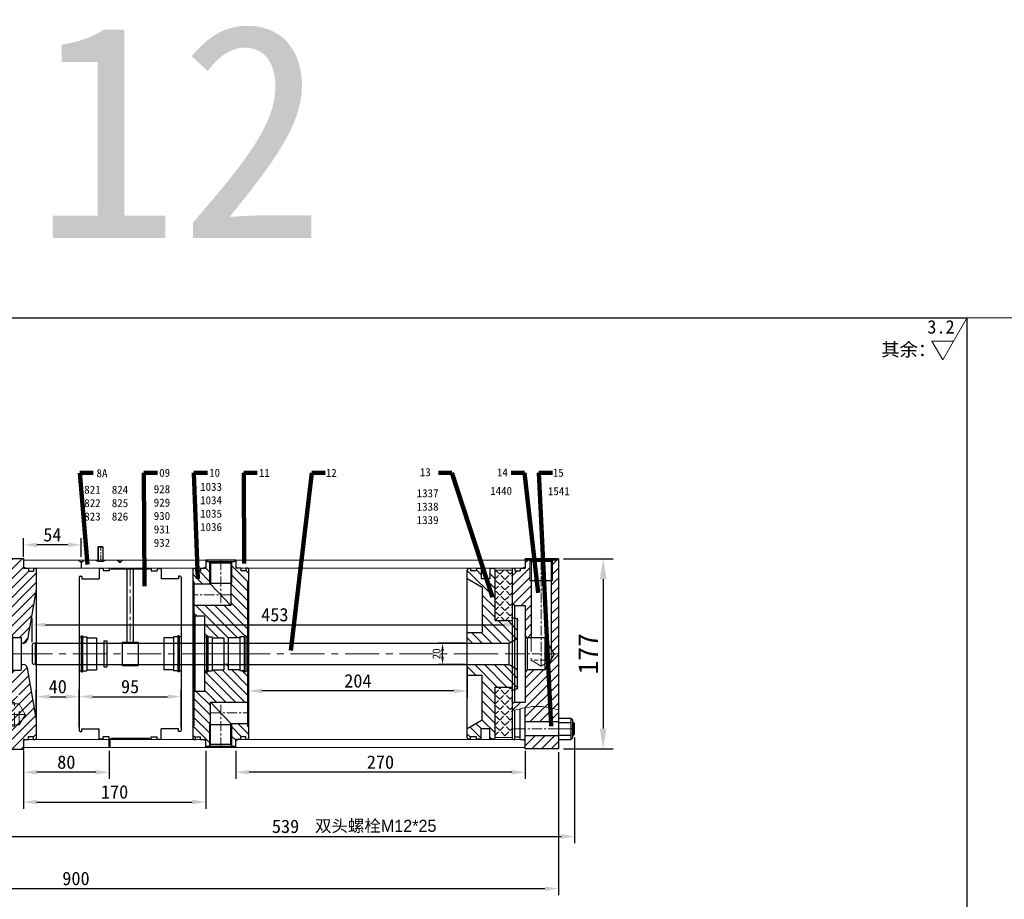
# Model space of a CAD drawing. Header units: millimetres. Extents: x 3176 to 6701, y -5770 to -692.
# Tile 6 of 9: x 4097 to 5016, y -1512 to -692. Entities that reach past the tile are written whole.
import ezdxf

# ---------------------------------------------------------------- set-up
doc = ezdxf.new("R2010")
doc.units = ezdxf.units.MM
doc.linetypes.add('CENTER', pattern=[50.8, 31.75, -6.35, 6.35, -6.35])
doc.linetypes.add('DASHED', pattern=[19.05, 12.7, -6.35])
doc.layers.get('Defpoints').update_dxf_attribs({"lineweight": 25})
for name, color, linetype, lineweight in [('图层1', 7, 'Continuous', 25), ('图层2', 3, 'CENTER', 13), ('图层3', 2, 'Continuous', 13), ('图层4', 1, 'Continuous', 30), ('图层5', 5, 'DASHED', 13), ('图层7', 4, 'Continuous', 15)]:
    doc.layers.add(name, color=color, linetype=linetype, lineweight=lineweight)
doc.dimstyles.new('ISO-25', dxfattribs={"dimtxt": 2.5, "dimasz": 2.5, "dimexe": 1.25, "dimexo": 0.625, "dimtad": 1, "dimtxsty": 'Standard', "dimcen": 2.5, "dimadec": 0, "dimazin": 0, "dimtfac": 1, "dimtmove": 0, "dimatfit": 3, "dimfxl": 1, "dimarcsym": 0})

# ---------------------------------------------------------------- blocks, each defined once
blk = doc.blocks.new('15-175特殊中法兰')
at = {"layer": '图层7'}
h = blk.add_hatch(dxfattribs=at)
h.set_pattern_fill('ANSI31', color=256, scale=50, style=0)
h.set_pattern_definition([(45, (0, 0), (-4.4194, 4.4194), [])])
h.paths.add_polyline_path([(49, 60), (49, 79, 0.414214), (48, 80), (46.5, 80), (46.5, 77.2), (41.7, 77.2), (41.7, 80), (37, 80), (37, 89), (0, 89), (0, 56), (1, 55), (8, 55), (8, 37), (18.97, 18, 0.267949), (22.43, 16), (25.5, 16), (25.5, 16.85), (26.8, 16.85), (26.8, 15.85, 0.414214), (27.3, 15.35), (35, 15.35), (35, 10.1), (36.84, 10.1, 0.36397), (40.78, 13.41)])
h.paths.add_polyline_path([(49, -60), (40.78, -13.41, 0.36397), (36.84, -10.1), (35, -10.1), (35, -15.35), (27.3, -15.35, 0.414214), (26.8, -15.85), (26.8, -16.85), (25.5, -16.85), (25.5, -16), (22.43, -16, 0.267949), (18.97, -18), (8, -37), (8, -55), (1, -55), (0, -56), (0, -89), (37, -89), (37, -80), (41.7, -80), (41.7, -77.2), (46.5, -77.2), (46.5, -80), (48, -80, 0.414214), (49, -79)])
h.paths.add_polyline_path([(31.5, -41.75), (31.5, -37.71), (35, -39.73)], flags=16)
h.paths.add_polyline_path([(27.26, 28.9), (38.76, 28.9), (38.76, 23.48), (27.26, 23.48)], flags=24)
h.paths.add_polyline_path([(37.56, 21.5), (39.83, 16.58), (36.43, 15.01), (34.16, 19.93)], flags=24)
h.paths.add_polyline_path([(31.8, 36.4), (42.47, 36.4), (42.47, 30.99), (31.8, 30.99)], flags=24)
h.paths.add_polyline_path([(2.3, 72.33), (11.8, 72.33), (11.8, 67.33), (2.3, 67.33)], flags=24)
h.paths.add_polyline_path([(18.79, -43.15), (24.21, -43.15), (24.21, -46.9), (18.79, -46.9)], flags=24)
h.paths.add_polyline_path([(11.89, -74.02), (11.89, -55.6), (18.97, -55.6), (18.97, -74.02)], flags=24)
h.paths.add_polyline_path([(20.93, -74.14), (20.93, -50.06), (28.01, -50.06), (28.01, -74.14)], flags=24)
h.paths.add_polyline_path([(30.7, -43.39), (30.7, -37.98), (26.95, -37.98), (26.95, -43.39)], flags=24)
at = {"layer": '图层1'}
for p, q in [((0, -89), (0, 89)), ((0, 89), (37, 89)), ((37, 89), (37, 80)), ((37, 80), (41.7, 80)), ((41.7, 80), (41.7, 77.2)), ((41.7, 77.2), (46.5, 77.2)), ((46.5, 80), (46.5, 77.2)), ((46.5, 80), (48, 80)), ((49, 79), (49, -79)), ((0, 56), (1, 55)), ((49, 60), (40.78, 13.41)), ((1, -55), (1, 55)), ((1, 55), (8, 55)), ((8, 55), (8, -55)), ((8, 37), (18.97, 18)), ((22.43, 16), (25.5, 16)), ((25.5, 16.85), (25.5, -16.85)), ((25.5, 16.85), (26.8, 16.85)), ((26.8, 16.85), (26.8, -16.85)), ((27.3, 15.35), (35, 15.35)), ((35, 15.35), (35, -15.35)), ((35, 10.1), (36.84, 10.1)), ((8, -37), (18.97, -18)), ((22.43, -16), (25.5, -16)), ((25.5, -16.85), (26.8, -16.85)), ((27.3, -15.35), (35, -15.35)), ((35, -10.1), (36.84, -10.1)), ((49, -60), (40.78, -13.41)), ((1, -55), (0, -56)), ((1, -55), (8, -55)), ((1.5, -66.25), (0, -67.75)), ((37, -80), (37, -89)), ((37, -80), (41.7, -80)), ((41.7, -80), (41.7, -77.2)), ((41.7, -77.2), (46.5, -77.2)), ((46.5, -80), (46.5, -77.2)), ((46.5, -80), (48, -80)), ((0, -89), (37, -89))]:
    blk.add_line(p, q, dxfattribs=at)
for centre, radius, start, end in [((48, 79), 1, 0, 90), ((22.43, 20), 4, 210, 270), ((27.3, 15.85), 0.5, 180, 270), ((36.84, 14.1), 4, 270, 350), ((22.43, -20), 4, 90, 150), ((27.3, -15.85), 0.5, 90, 180), ((36.84, -14.1), 4, 10, 90), ((48, -79), 1, 270, 0)]:
    blk.add_arc(centre, radius, start, end, dxfattribs=at)
at = {"layer": '图层2'}
for p, q in [((0, 0), (49, 0)), ((38.78, -56.5), (0, -56.5))]:
    blk.add_line(p, q, dxfattribs=at)
at = {"layer": '图层5'}
for p, q in [((0, -45.25), (1.5, -46.75)), ((28.8, -45.5), (0.25, -45.5)), ((28.8, -67.5), (28.8, -45.5)), ((1.5, -46.75), (1.5, -66.25)), ((33.1, -46.75), (1.5, -46.75)), ((33.1, -66.25), (33.1, -46.75)), ((38.73, -56.5), (33.1, -46.75)), ((38.78, -56.5), (33.16, -66.25)), ((28.8, -67.5), (0.25, -67.5)), ((33.16, -66.25), (1.5, -66.25))]:
    blk.add_line(p, q, dxfattribs=at)
blk = doc.blocks.new('*D3265')
at = {"layer": 'Defpoints', "color": 0}
for p in [(4152.88, -1323.39), (4112.88, -1343.42), (4152.88, -1343.42)]:
    blk.add_point(p, dxfattribs=at)
at = {"layer": '图层3', "color": 0, "lineweight": -2}
for p, q in [((4112.88, -1340.29), (4112.88, -1317.14)), ((4152.88, -1340.29), (4152.88, -1317.14)), ((4125.38, -1323.39), (4140.38, -1323.39))]:
    blk.add_line(p, q, dxfattribs=at)
at = {"layer": '图层3', "color": 0}
for points in [[(4125.38, -1321.31), (4125.38, -1325.48), (4112.88, -1323.39)], [(4140.38, -1325.48), (4140.38, -1321.31), (4152.88, -1323.39)]]:
    blk.add_solid(points, dxfattribs=at)
at = {"layer": '图层3', "color": 0, "insert": (4132.88, -1314.02), "char_height": 12.5, "attachment_point": 5}
blk.add_mtext('40', dxfattribs=at)
blk = doc.blocks.new('*D3266')
at = {"layer": 'Defpoints', "color": 0}
for p in [(4247.88, -1323.39), (4152.88, -1354.92), (4247.88, -1354.92)]:
    blk.add_point(p, dxfattribs=at)
at = {"layer": '图层3', "color": 0, "lineweight": -2}
for p, q in [((4152.88, -1351.79), (4152.88, -1317.14)), ((4247.88, -1351.79), (4247.88, -1317.14)), ((4165.38, -1323.39), (4235.38, -1323.39))]:
    blk.add_line(p, q, dxfattribs=at)
at = {"layer": '图层3', "color": 0}
for points in [[(4165.38, -1321.31), (4165.38, -1325.48), (4152.88, -1323.39)], [(4235.38, -1325.48), (4235.38, -1321.31), (4247.88, -1323.39)]]:
    blk.add_solid(points, dxfattribs=at)
at = {"layer": '图层3', "color": 0, "insert": (4200.38, -1314.02), "char_height": 12.5, "attachment_point": 5}
blk.add_mtext('95', dxfattribs=at)
blk = doc.blocks.new('*D3267')
at = {"layer": 'Defpoints', "color": 0}
for p in [(4100.88, -1370.92), (4270.88, -1370.92), (4270.88, -1421.67)]:
    blk.add_point(p, dxfattribs=at)
at = {"layer": '图层3', "color": 0, "lineweight": -2}
for p, q in [((4100.88, -1374.04), (4100.88, -1427.92)), ((4270.88, -1374.04), (4270.88, -1427.92)), ((4113.38, -1421.67), (4258.38, -1421.67))]:
    blk.add_line(p, q, dxfattribs=at)
at = {"layer": '图层3', "color": 0}
for points in [[(4113.38, -1419.58), (4113.38, -1423.75), (4100.88, -1421.67)], [(4258.38, -1423.75), (4258.38, -1419.58), (4270.88, -1421.67)]]:
    blk.add_solid(points, dxfattribs=at)
at = {"layer": '图层3', "color": 0, "insert": (4185.88, -1412.29), "char_height": 12.5, "attachment_point": 5}
blk.add_mtext('170', dxfattribs=at)
blk = doc.blocks.new('*D3268')
at = {"layer": 'Defpoints', "color": 0}
for p in [(4100.88, -1370.92), (4180.88, -1370.92), (4100.88, -1393.88)]:
    blk.add_point(p, dxfattribs=at)
at = {"layer": '图层3', "color": 0, "lineweight": -2}
for p, q in [((4100.88, -1374.04), (4100.88, -1400.13)), ((4180.88, -1374.04), (4180.88, -1400.13)), ((4168.38, -1393.88), (4113.38, -1393.88))]:
    blk.add_line(p, q, dxfattribs=at)
at = {"layer": '图层3', "color": 0}
for points in [[(4113.38, -1391.79), (4113.38, -1395.96), (4100.88, -1393.88)], [(4168.38, -1395.96), (4168.38, -1391.79), (4180.88, -1393.88)]]:
    blk.add_solid(points, dxfattribs=at)
at = {"layer": '图层3', "color": 0, "insert": (4140.88, -1384.5), "char_height": 12.5, "attachment_point": 5}
blk.add_mtext('80', dxfattribs=at)
blk = doc.blocks.new('*D3269')
at = {"layer": 'Defpoints', "color": 0}
for p in [(4100.88, -1181.74), (4100.88, -1195.92), (4154.88, -1195.92)]:
    blk.add_point(p, dxfattribs=at)
at = {"layer": '图层3', "color": 0, "lineweight": -2}
for p, q in [((4100.88, -1192.79), (4100.88, -1175.49)), ((4154.88, -1192.79), (4154.88, -1175.49)), ((4142.38, -1181.74), (4113.38, -1181.74))]:
    blk.add_line(p, q, dxfattribs=at)
at = {"layer": '图层3', "color": 0}
for points in [[(4113.38, -1179.66), (4113.38, -1183.82), (4100.88, -1181.74)], [(4142.38, -1183.82), (4142.38, -1179.66), (4154.88, -1181.74)]]:
    blk.add_solid(points, dxfattribs=at)
at = {"layer": '图层3', "color": 0, "insert": (4127.88, -1172.37), "char_height": 12.5, "attachment_point": 5}
blk.add_mtext('54', dxfattribs=at)
blk = doc.blocks.new('30小活塞')
at = {"layer": '图层7'}
h = blk.add_hatch(dxfattribs=at)
h.set_pattern_fill('ANSI31', color=256, scale=2, style=0)
h.set_pattern_definition([(45, (229.101, 0), (-4.49013, 4.49013), [])])
h.paths.add_polyline_path([(793.46, 589.64), (792.46, 590.64), (788.46, 590.64), (788.46, 580.99), (780.46, 580.99), (780.46, 590.64), (776.06, 590.64), (776.06, 588.49), (770.46, 588.49), (770.46, 590.64), (768.46, 590.64), (767.46, 589.64), (767.46, 580.99), (781.46, 572.9), (781.46, 530.99), (767.46, 530.99), (767.46, 520.99), (806.46, 520.99), (814.46, 525.61), (814.46, 541.49), (811.46, 544.49), (809.46, 544.49), (809.46, 541.99), (793.46, 541.99)])
h.paths.add_polyline_path([(793.46, 479.99), (809.46, 479.99), (809.46, 477.49), (811.46, 477.49), (814.46, 480.49), (814.46, 496.37), (806.46, 500.99), (767.46, 500.99), (767.46, 490.99), (781.46, 490.99), (781.46, 449.07), (767.46, 440.99), (767.46, 432.34), (768.46, 431.34), (770.46, 431.34), (770.46, 433.49), (776.06, 433.49), (776.06, 431.34), (780.46, 431.34), (780.46, 440.99), (788.46, 440.99), (788.46, 431.34), (792.46, 431.34), (793.46, 432.34)])
h.paths.add_polyline_path([(809, 535.76), (811.92, 535.76), (811.92, 532.01), (809, 532.01)], flags=24)
at = {"layer": '图层1'}
for p, q in [((767.46, 589.14), (767.46, 432.84)), ((770.46, 590.64), (768.96, 590.64)), ((770.46, 590.64), (770.46, 588.49)), ((776.06, 588.49), (770.46, 588.49)), ((776.06, 590.64), (776.06, 588.49)), ((780.46, 590.64), (776.06, 590.64)), ((780.46, 590.64), (780.46, 580.99)), ((791.96, 590.64), (788.46, 590.64)), ((788.46, 590.64), (788.46, 580.99)), ((793.46, 589.14), (793.46, 541.99)), ((781.46, 572.9), (767.46, 580.99)), ((788.46, 580.99), (780.46, 580.99)), ((781.46, 572.9), (781.46, 530.99)), ((793.46, 541.99), (809.46, 541.99)), ((809.46, 544.49), (811.46, 544.49)), ((809.46, 544.49), (809.46, 541.99)), ((814.46, 541.49), (814.46, 480.49)), ((767.46, 530.99), (781.46, 530.99)), ((806.46, 520.99), (814.46, 525.61)), ((767.46, 520.99), (806.46, 520.99)), ((806.46, 520.99), (806.46, 500.99)), ((767.46, 500.99), (806.46, 500.99)), ((806.46, 500.99), (814.46, 496.37)), ((767.46, 490.99), (781.46, 490.99)), ((781.46, 449.07), (781.46, 490.99)), ((793.46, 479.99), (809.46, 479.99)), ((793.46, 479.99), (793.46, 432.84)), ((809.46, 477.49), (809.46, 479.99)), ((809.46, 477.49), (811.46, 477.49)), ((781.46, 449.07), (767.46, 440.99)), ((780.46, 431.34), (780.46, 440.99)), ((788.46, 440.99), (780.46, 440.99)), ((788.46, 431.34), (788.46, 440.99)), ((770.46, 431.34), (770.46, 433.49)), ((776.06, 433.49), (770.46, 433.49)), ((776.06, 431.34), (776.06, 433.49)), ((770.46, 431.34), (768.96, 431.34)), ((780.46, 431.34), (776.06, 431.34)), ((791.96, 431.34), (788.46, 431.34))]:
    blk.add_line(p, q, dxfattribs=at)
for centre, radius, start, end in [((768.96, 589.14), 1.5, 90, 180), ((791.96, 589.14), 1.5, 0, 90), ((811.46, 541.49), 3, 0, 90), ((811.46, 480.49), 3, 270, 0), ((768.96, 432.84), 1.5, 180, 270), ((791.96, 432.84), 1.5, 270, 0)]:
    blk.add_arc(centre, radius, start, end, dxfattribs=at)
at = {"layer": '图层2'}
blk.add_line((764.64, 510.99), (818.42, 510.99), dxfattribs=at)
blk = doc.blocks.new('*D3270')
at = {"layer": 'Defpoints', "color": 0}
for p in [(4491.83, -1273.42), (4514.88, -1273.42), (4514.88, -1293.42)]:
    blk.add_point(p, dxfattribs=at)
at = {"layer": '图层3', "color": 0, "lineweight": -2}
for p, q in [((4513, -1273.42), (4488.08, -1273.42)), ((4491.83, -1285.92), (4491.83, -1280.92)), ((4513, -1293.42), (4488.08, -1293.42))]:
    blk.add_line(p, q, dxfattribs=at)
at = {"layer": '图层3', "color": 0}
for points in [[(4493.08, -1280.92), (4490.58, -1280.92), (4491.83, -1273.42)], [(4490.58, -1285.92), (4493.08, -1285.92), (4491.83, -1293.42)]]:
    blk.add_solid(points, dxfattribs=at)
at = {"layer": '图层3', "color": 0, "insert": (4486.2, -1283.42), "char_height": 7.5, "attachment_point": 5, "rotation": 90}
blk.add_mtext('20', dxfattribs=at)
blk = doc.blocks.new('160气簧法兰')
at = {"layer": '图层7'}
h = blk.add_hatch(dxfattribs=at)
h.set_pattern_fill('ANSI31', color=256, scale=50)
h.set_pattern_definition([(45, (-5085.711, -780.8115), (-4.4194174, 4.4194174), [])])
h.paths.add_polyline_path([(52, 79, 0.414214), (51, 80), (49.5, 80), (49.5, 77.3), (44.7, 77.3), (44.7, 80), (40, 80), (40, 87.5), (39, 87.5), (39, 86), (36.9, 86), (36.4, 85.5), (36.4, 66), (35.4, 66), (35.4, 65), (51, 65), (51, 67), (52, 68)])
h.paths.add_polyline_path([(1, 67), (1, 16), (2.7, 16), (2.7, 16.85), (4, 16.85), (4, 16), (8, 16), (8, 15), (19, 15), (19, 10.1), (23, 10.1), (23, 15), (34, 15), (34, 16), (38, 16), (38, 16.85), (39.3, 16.85), (39.3, 16), (41, 16), (41, 35), (50, 35), (51, 36), (51, 45), (26, 45), (16.6, 45), (16.6, 55), (16.6, 66), (15.6, 66), (15.6, 85.5), (15.1, 86), (13, 86), (13, 87.5), (12, 87.5), (12, 80), (7.3, 80), (7.3, 77.3), (2.5, 77.3), (2.5, 80), (1, 80, 0.414214), (0, 79), (0, 68)])
h.paths.add_polyline_path([(1, -45), (26, -45), (35.4, -45), (35.4, -55), (35.4, -66), (36.4, -66), (36.4, -85.5), (36.9, -86), (39, -86), (39, -87.5), (40, -87.5), (40, -80), (44.7, -80), (44.7, -77.3), (49.5, -77.3), (49.5, -80), (51, -80, 0.414214), (52, -79), (52, -68), (51, -67), (51, -36), (50, -35), (41, -35), (41, -16), (39.3, -16), (39.3, -16.85), (38, -16.85), (38, -16), (34, -16), (34, -15), (23, -15), (23, -10.1), (19, -10.1), (19, -15), (8, -15), (8, -16), (4, -16), (4, -16.85), (2.7, -16.85), (2.7, -16), (1, -16)])
h.paths.add_polyline_path([(0, -79, 0.414214), (1, -80), (2.5, -80), (2.5, -77.3), (7.3, -77.3), (7.3, -80), (12, -80), (12, -87.5), (13, -87.5), (13, -86), (15.1, -86), (15.6, -85.5), (15.6, -66), (16.6, -66), (16.6, -65), (1, -65), (1, -67), (0, -68)])
at = {"layer": '图层1'}
for p, q in [((12, 87.5), (40, 87.5)), ((12, 87.5), (12, 80)), ((13, 87.5), (13, 86)), ((39, 86), (13, 86)), ((15.1, 86), (16.6, 84.5)), ((16.6, 84.5), (16.6, 45)), ((16.6, 84.5), (35.4, 84.5)), ((36.9, 86), (35.4, 84.5)), ((35.4, 84.5), (35.4, 65)), ((39, 87.5), (39, 86)), ((40, 87.5), (40, 80)), ((0, 79), (0, -79)), ((1, 80), (2.5, 80)), ((2.5, 80), (2.5, 77.3)), ((2.5, 77.3), (7.3, 77.3)), ((7.3, 80), (7.3, 77.3)), ((7.3, 80), (12, 80)), ((44.7, 80), (40, 80)), ((44.7, 80), (44.7, 77.3)), ((49.5, 77.3), (44.7, 77.3)), ((49.5, 80), (49.5, 77.3)), ((51, 80), (49.5, 80)), ((52, 79), (52, -79)), ((0, 68), (1, 67)), ((1, 67), (1, -67)), ((36.4, 66), (15.6, 66)), ((35.4, 65), (16.6, 45)), ((35.4, 65), (51, 65)), ((52, 68), (51, 67)), ((51, 67), (51, -67)), ((16.6, 45), (51, 45)), ((41, 35), (41, -35)), ((41, 35), (50, 35)), ((50, 35), (51, 36)), ((50, 35), (50, -35)), ((1, 16), (2.7, 16)), ((2.7, 16.85), (2.7, -16.85)), ((2.7, 16.85), (4, 16.85)), ((4, 16.85), (4, -16.85)), ((4, 16), (8, 16)), ((8, 16), (8, -16)), ((8, 15), (19, 15)), ((19, 15), (19, -15)), ((19, 10.1), (23, 10.1)), ((34, 15), (23, 15)), ((23, 15), (23, -15)), ((34, 16), (34, -16)), ((38, 16), (34, 16)), ((38, 16.85), (38, -16.85)), ((39.3, 16.85), (38, 16.85)), ((39.3, 16.85), (39.3, -16.85)), ((41, 16), (39.3, 16)), ((1, -16), (2.7, -16)), ((2.7, -16.85), (4, -16.85)), ((4, -16), (8, -16)), ((8, -15), (19, -15)), ((19, -10.1), (23, -10.1)), ((34, -15), (23, -15)), ((38, -16), (34, -16)), ((39.3, -16.85), (38, -16.85)), ((41, -16), (39.3, -16)), ((41, -35), (50, -35)), ((51, -36), (50, -35)), ((35.4, -45), (1, -45)), ((16.6, -65), (35.4, -45)), ((35.4, -84.5), (35.4, -45)), ((0, -68), (1, -67)), ((16.6, -65), (1, -65)), ((36.4, -66), (15.6, -66)), ((16.6, -84.5), (16.6, -65)), ((52, -68), (51, -67)), ((1, -80), (2.5, -80)), ((2.5, -77.3), (7.3, -77.3)), ((2.5, -80), (2.5, -77.3)), ((7.3, -80), (7.3, -77.3)), ((7.3, -80), (12, -80)), ((12, -87.5), (12, -80)), ((40, -87.5), (40, -80)), ((44.7, -80), (40, -80)), ((44.7, -80), (44.7, -77.3)), ((49.5, -77.3), (44.7, -77.3)), ((49.5, -80), (49.5, -77.3)), ((51, -80), (49.5, -80)), ((12, -87.5), (40, -87.5)), ((39, -86), (13, -86)), ((13, -87.5), (13, -86)), ((15.1, -86), (16.6, -84.5)), ((16.6, -84.5), (35.4, -84.5)), ((36.9, -86), (35.4, -84.5)), ((39, -87.5), (39, -86))]:
    blk.add_line(p, q, dxfattribs=at)
for centre, start, end in [((1, 79), 90, 180), ((51, 79), 0, 90), ((1, -79), 180, 270), ((51, -79), 270, 0)]:
    blk.add_arc(centre, 1, start, end, dxfattribs=at)
at = {"layer": '图层2', "ltscale": 0.3}
for p, q in [((26, 87.5), (26, 45)), ((16.6, 55), (52, 55)), ((26, -87.5), (26, -45)), ((35.4, -55), (0, -55))]:
    blk.add_line(p, q, dxfattribs=at)
at = {"layer": '图层2'}
blk.add_line((0, 0), (52, 0), dxfattribs=at)
at = {"layer": '图层7'}
for p, q in [((15.6, 85.5), (15.6, 66)), ((36.4, 85.5), (36.4, 66)), ((15.6, -85.5), (15.6, -66)), ((36.4, -85.5), (36.4, -66))]:
    blk.add_line(p, q, dxfattribs=at)
blk = doc.blocks.new('*D3271')
at = {"layer": 'Defpoints', "color": 0}
for p in [(4298.88, -1370.92), (4568.88, -1370.92), (4298.88, -1393.88)]:
    blk.add_point(p, dxfattribs=at)
at = {"layer": '图层3', "color": 0, "lineweight": -2}
for p, q in [((4298.88, -1374.04), (4298.88, -1400.13)), ((4568.88, -1374.04), (4568.88, -1400.13)), ((4556.38, -1393.88), (4311.38, -1393.88))]:
    blk.add_line(p, q, dxfattribs=at)
at = {"layer": '图层3', "color": 0}
for points in [[(4311.38, -1391.79), (4311.38, -1395.96), (4298.88, -1393.88)], [(4556.38, -1395.96), (4556.38, -1391.79), (4568.88, -1393.88)]]:
    blk.add_solid(points, dxfattribs=at)
at = {"layer": '图层3', "color": 0, "insert": (4433.88, -1384.5), "char_height": 12.5, "attachment_point": 5}
blk.add_mtext('270', dxfattribs=at)
blk = doc.blocks.new('*D3272')
at = {"layer": 'Defpoints', "color": 0}
for p in [(4310.88, -1293.42), (4514.88, -1293.42), (4310.88, -1318.07)]:
    blk.add_point(p, dxfattribs=at)
at = {"layer": '图层3', "color": 0, "lineweight": -2}
for p, q in [((4310.88, -1296.54), (4310.88, -1324.32)), ((4514.88, -1296.54), (4514.88, -1324.32)), ((4502.38, -1318.07), (4323.38, -1318.07))]:
    blk.add_line(p, q, dxfattribs=at)
at = {"layer": '图层3', "color": 0}
for points in [[(4323.38, -1315.99), (4323.38, -1320.16), (4310.88, -1318.07)], [(4502.38, -1320.16), (4502.38, -1315.99), (4514.88, -1318.07)]]:
    blk.add_solid(points, dxfattribs=at)
at = {"layer": '图层3', "color": 0, "insert": (4412.88, -1308.7), "char_height": 12.5, "attachment_point": 5}
blk.add_mtext('204', dxfattribs=at)
blk = doc.blocks.new('*D3273')
at = {"layer": 'Defpoints', "color": 0}
for p in [(4599.88, -1194.92), (4599.88, -1371.92), (4641.67, -1371.92)]:
    blk.add_point(p, dxfattribs=at)
at = {"layer": '图层3', "color": 0, "lineweight": -2}
for p, q in [((4604.57, -1194.92), (4651.05, -1194.92)), ((4641.67, -1213.67), (4641.67, -1353.17)), ((4604.57, -1371.92), (4651.05, -1371.92))]:
    blk.add_line(p, q, dxfattribs=at)
at = {"layer": '图层3', "color": 0}
for points in [[(4644.8, -1213.67), (4638.55, -1213.67), (4641.67, -1194.92)], [(4638.55, -1353.17), (4644.8, -1353.17), (4641.67, -1371.92)]]:
    blk.add_solid(points, dxfattribs=at)
at = {"layer": '图层3', "color": 0, "insert": (4627.61, -1283.42), "char_height": 18.75, "attachment_point": 5, "rotation": 90}
blk.add_mtext('177', dxfattribs=at)
blk = doc.blocks.new('*D3334')
at = {"layer": 'Defpoints', "color": 0}
for p in [(4561.88, -1256.36), (4108.88, -1275.63), (4561.88, -1268.8)]:
    blk.add_point(p, dxfattribs=at)
at = {"layer": '图层3', "color": 0, "lineweight": -2}
for p, q in [((4108.88, -1272.5), (4108.88, -1250.11)), ((4121.38, -1256.36), (4549.38, -1256.36)), ((4561.88, -1265.68), (4561.88, -1250.11))]:
    blk.add_line(p, q, dxfattribs=at)
at = {"layer": '图层3', "color": 0}
for points in [[(4121.38, -1254.27), (4121.38, -1258.44), (4108.88, -1256.36)], [(4549.38, -1258.44), (4549.38, -1254.27), (4561.88, -1256.36)]]:
    blk.add_solid(points, dxfattribs=at)
at = {"layer": '图层3', "color": 0, "insert": (4335.38, -1246.98), "char_height": 12.5, "attachment_point": 5}
blk.add_mtext('453', dxfattribs=at)
blk = doc.blocks.new('*D3648')
at = {"layer": 'Defpoints', "color": 0}
for p in [(4614.88, -1358.42), (4075.88, -1373.19), (4614.88, -1453.82)]:
    blk.add_point(p, dxfattribs=at)
at = {"layer": '图层3', "color": 0, "lineweight": -2}
for p, q in [((4614.88, -1361.54), (4614.88, -1460.07)), ((4075.88, -1376.31), (4075.88, -1460.07)), ((4088.38, -1453.82), (4602.38, -1453.82))]:
    blk.add_line(p, q, dxfattribs=at)
at = {"layer": '图层3', "color": 0}
for points in [[(4088.38, -1451.73), (4088.38, -1455.9), (4075.88, -1453.82)], [(4602.38, -1455.9), (4602.38, -1451.73), (4614.88, -1453.82)]]:
    blk.add_solid(points, dxfattribs=at)
at = {"layer": '图层3', "color": 0, "insert": (4345.38, -1444.44), "char_height": 12.5, "attachment_point": 5}
blk.add_mtext('539', dxfattribs=at)
blk = doc.blocks.new('MPS160-177')
at = {"layer": '图层7'}
h = blk.add_hatch(dxfattribs=at)
h.set_pattern_fill('ANSI31', color=256, scale=2)
h.set_pattern_definition([(45, (-4190.54, 5793.29), (-4.490128, 4.490128), [])])
h.paths.add_polyline_path([(16997.36, -2847.79), (16997.36, -2911.61), (17000.06, -2916.29), (17004.06, -2916.29), (17004.06, -2827.79), (17003.06, -2827.79), (17003.06, -2828.79), (16998.86, -2828.79), (16998.56, -2829.09), (16998.56, -2847.79)])
h.paths.add_polyline_path([(16977.26, -2828.79), (16973.06, -2828.79), (16973.06, -2836.29), (16968.36, -2836.29), (16968.36, -2838.99), (16963.56, -2838.99), (16963.56, -2836.29), (16962.06, -2836.29, 0.414214), (16961.06, -2837.29), (16961.06, -2869.29), (16963.06, -2871.29), (16973.06, -2871.29), (16973.06, -2899.29), (16975.06, -2901.29), (16978.76, -2901.29), (16978.76, -2847.79), (16977.56, -2847.79), (16977.56, -2829.09)])
edge = h.paths.add_edge_path()
edge.add_spline(control_points=[(16963.56, -2968.8), (16965.16, -2968.35), (16966.76, -2967.93), (16968.36, -2967.54)], knot_values=[11.982097, 11.982097, 11.982097, 11.982097, 16.87582, 16.87582, 16.87582, 16.87582], degree=3, periodic=0)
edge.add_spline(control_points=[(16968.36, -2967.54), (16969.93, -2967.17), (16971.49, -2966.82), (16973.06, -2966.53)], knot_values=[16.87582, 16.87582, 16.87582, 16.87582, 21.672468, 21.672468, 21.672468, 21.672468], degree=3, periodic=0)
edge.add_spline(control_points=[(16973.06, -2966.53), (16977.48, -2965.69), (16987.85, -2964.58), (16998.15, -2966.75), (17004.06, -2968.48)], knot_values=[21.672468, 21.672468, 21.672468, 21.672468, 35.19974, 53.507034, 53.507034, 53.507034, 53.507034], degree=3, periodic=0)
edge.add_line((17004.06, -2968.48), (17004.06, -2916.29))
edge.add_line((17004.06, -2916.29), (17000.06, -2916.29))
edge.add_line((17000.06, -2916.29), (16997.36, -2920.96))
edge.add_line((16997.36, -2920.96), (16997.36, -2922.29))
edge.add_line((16997.36, -2922.29), (16996.21, -2922.95))
edge.add_line((16996.21, -2922.95), (16991.4, -2931.29))
edge.add_line((16991.4, -2931.29), (16975.06, -2931.29))
edge.add_line((16975.06, -2931.29), (16973.06, -2933.29))
edge.add_line((16973.06, -2933.29), (16973.06, -2961.29))
edge.add_line((16973.06, -2961.29), (16963.06, -2961.29))
edge.add_line((16963.06, -2961.29), (16961.06, -2963.29))
edge.add_line((16961.06, -2963.29), (16961.06, -2969.52))
edge.add_spline(control_points=[(16961.06, -2969.52), (16961.89, -2969.27), (16962.73, -2969.03), (16963.56, -2968.8)], knot_values=[9.434791, 9.434791, 9.434791, 9.434791, 11.982097, 11.982097, 11.982097, 11.982097], degree=3, periodic=0)
edge = h.paths.add_edge_path()
edge.add_line((17004.06, -2979.79), (17004.06, -2968.48))
edge.add_spline(control_points=[(17004.06, -2968.48), (16998.15, -2966.75), (16987.85, -2964.58), (16977.48, -2965.69), (16973.06, -2966.53)], knot_values=[21.672468, 21.672468, 21.672468, 21.672468, 39.979762, 53.507034, 53.507034, 53.507034, 53.507034], degree=3, periodic=0)
edge.add_line((16973.06, -2966.53), (16973.06, -2979.79))
edge.add_line((16973.06, -2979.79), (17004.06, -2979.79))
h.paths.add_polyline_path([(16973.06, -2992.79), (16973.06, -2996.29), (16973.06, -3004.79), (17004.06, -3004.79), (17004.06, -2992.79)])
at = {"layer": '图层1'}
for p, q in [((16973.06, -2827.79), (16973.06, -2836.29)), ((17004.06, -2827.79), (16973.06, -2827.79)), ((16973.06, -2828.79), (16973.06, -2827.79)), ((17003.06, -2828.79), (16973.06, -2828.79)), ((16978.76, -2830.29), (16977.26, -2828.79)), ((16997.36, -2830.29), (16998.86, -2828.79)), ((17003.06, -2828.79), (17003.06, -2827.79)), ((17004.06, -2827.79), (17004.06, -3004.79)), ((16961.06, -2837.29), (16961.06, -2995.29)), ((16962.06, -2836.29), (16963.56, -2836.29)), ((16963.56, -2836.29), (16963.56, -2838.99)), ((16968.36, -2836.29), (16973.06, -2836.29)), ((16968.36, -2836.29), (16968.36, -2838.99)), ((16978.76, -2830.29), (16978.76, -2901.29)), ((16997.36, -2830.29), (16978.76, -2830.29)), ((16997.36, -2830.29), (16997.36, -2911.61)), ((16963.56, -2838.99), (16968.36, -2838.99)), ((16977.56, -2847.79), (16998.56, -2847.79)), ((16963.06, -2871.29), (16961.06, -2869.29)), ((16963.06, -2871.29), (16973.06, -2871.29)), ((16963.06, -2871.29), (16963.06, -2961.29)), ((16973.06, -2871.29), (16973.06, -2961.29)), ((16975.06, -2901.29), (16973.06, -2899.29)), ((16975.06, -2901.29), (16975.06, -2931.29)), ((16991.4, -2901.29), (16975.06, -2901.29)), ((16991.4, -2901.29), (16991.4, -2931.29)), ((17000.06, -2916.29), (16991.4, -2901.29)), ((17000.06, -2916.29), (16991.4, -2931.29)), ((16996.21, -2922.95), (16997.36, -2922.29)), ((16997.36, -2922.29), (16996.6, -2922.29)), ((16997.36, -2920.96), (16997.36, -2922.29)), ((16975.06, -2931.29), (16973.06, -2933.29)), ((16991.4, -2931.29), (16975.06, -2931.29)), ((16963.06, -2961.29), (16961.06, -2963.29)), ((16963.06, -2961.29), (16973.06, -2961.29)), ((16973.06, -3004.79), (16973.06, -2966.53)), ((16963.56, -2996.29), (16963.56, -2968.8)), ((16968.36, -2996.29), (16968.36, -2967.54)), ((16963.56, -2993.59), (16968.36, -2993.59)), ((16962.06, -2996.29), (16963.56, -2996.29)), ((16968.36, -2996.29), (16973.06, -2996.29)), ((17004.06, -3004.79), (16973.06, -3004.79))]:
    blk.add_line(p, q, dxfattribs=at)
at = {"layer": '图层1', "ltscale": 0.3}
for p, q in [((17004.06, -2979.79), (16973.06, -2979.79)), ((17004.06, -2992.79), (16973.06, -2992.79))]:
    blk.add_line(p, q, dxfattribs=at)
at = {"layer": '图层1'}
for centre, start, end in [((16962.06, -2837.29), 90, 180), ((16962.06, -2995.29), 180, 270)]:
    blk.add_arc(centre, 1, start, end, dxfattribs=at)
at = {"layer": '图层2', "ltscale": 0.3}
for p, q in [((16988.06, -2828.79), (16988.06, -2927.66)), ((17004.06, -2916.29), (16961.06, -2916.29)), ((17004.06, -2986.29), (16961.06, -2986.29))]:
    blk.add_line(p, q, dxfattribs=at)
at = {"layer": '图层5'}
for p, q in [((16978.76, -2901.29), (16978.76, -2922.29)), ((16997.36, -2920.96), (16997.36, -2911.61)), ((16978.76, -2922.29), (16988.06, -2927.66)), ((16996.21, -2922.95), (16988.06, -2927.66))]:
    blk.add_line(p, q, dxfattribs=at)
at = {"layer": '图层5', "ltscale": 0.3}
blk.add_line((16996.6, -2922.29), (16978.76, -2922.29), dxfattribs=at)
at = {"layer": '图层7'}
for p, q in [((16977.56, -2829.09), (16977.56, -2847.79)), ((16998.56, -2829.09), (16998.56, -2847.79))]:
    blk.add_line(p, q, dxfattribs=at)
blk.add_open_spline([(16961.06, -2969.52), (16969.49, -2967.03), (16983.89, -2963.75), (16998.15, -2966.75), (17004.06, -2968.48)], degree=3, knots=[9.434791, 9.434791, 9.434791, 9.434791, 35.19974, 53.507034, 53.507034, 53.507034, 53.507034], dxfattribs=at)
blk = doc.blocks.new('*D3651')
at = {"layer": 'Defpoints', "color": 0}
for p in [(3699.88, -1355.92), (4599.88, -1371.92), (4599.88, -1502.44)]:
    blk.add_point(p, dxfattribs=at)
at = {"layer": '图层3', "color": 0, "lineweight": -2}
for p, q in [((3699.88, -1359.04), (3699.88, -1508.69)), ((4599.88, -1375.04), (4599.88, -1508.69)), ((3712.38, -1502.44), (4587.38, -1502.44))]:
    blk.add_line(p, q, dxfattribs=at)
at = {"layer": '图层3', "color": 0}
for points in [[(3712.38, -1500.36), (3712.38, -1504.52), (3699.88, -1502.44)], [(4587.38, -1504.52), (4587.38, -1500.36), (4599.88, -1502.44)]]:
    blk.add_solid(points, dxfattribs=at)
at = {"layer": '图层3', "color": 0, "insert": (4149.88, -1493.06), "char_height": 12.5, "attachment_point": 5}
blk.add_mtext('900', dxfattribs=at)

msp = doc.modelspace()

# ---------------------------------------------------------------- hatches: boundary and pattern name
at = {"layer": '图层7'}
h = msp.add_hatch(dxfattribs=at)
h.set_pattern_fill('ANGLE', color=256, scale=25, angle=135, style=0)
h.set_pattern_definition([(45, (4093.095, -1379.262), (-4.86136, 4.86136), [5, -1.875]), (135, (4093.095, -1379.262), (-4.86136, -4.86136), [5, -1.875])])
h.paths.add_polyline_path([(4540.879, -1205.419), (4556.879, -1205.419), (4556.879, -1252.419), (4540.879, -1252.419)])
h.paths.add_polyline_path([(4540.879, -1314.419), (4556.879, -1314.419), (4556.879, -1361.419), (4540.879, -1361.419)])

# ---------------------------------------------------------------- linework, layer by layer
at = {"layer": '图层1'}
for p, q in [((4110.379, -1203.419), (4111.879, -1203.419)), ((4152.879, -1211.919), (4152.879, -1354.919)), ((4153.879, -1210.919), (4155.379, -1210.919)), ((4155.379, -1210.919), (4155.379, -1213.419)), ((4175.279, -1203.669), (4171.379, -1203.669)), ((4171.379, -1203.669), (4171.379, -1213.419)), ((4175.279, -1203.669), (4175.279, -1205.919)), ((4180.879, -1205.919), (4175.279, -1205.919)), ((4182.129, -1203.669), (4180.879, -1203.669)), ((4180.879, -1203.669), (4180.879, -1205.919)), ((4182.129, -1203.669), (4182.879, -1204.419)), ((4217.879, -1204.419), (4182.879, -1204.419)), ((4197.379, -1204.419), (4197.379, -1272.419)), ((4203.379, -1204.419), (4203.379, -1272.419)), ((4218.629, -1203.669), (4217.879, -1204.419)), ((4218.629, -1203.669), (4219.879, -1203.669)), ((4219.879, -1203.669), (4219.879, -1205.919)), ((4219.879, -1205.919), (4225.479, -1205.919)), ((4225.479, -1203.669), (4225.479, -1205.919)), ((4225.479, -1203.669), (4229.379, -1203.669)), ((4229.379, -1203.669), (4229.379, -1213.419)), ((4246.879, -1210.919), (4245.379, -1210.919)), ((4245.379, -1210.919), (4245.379, -1213.419)), ((4247.879, -1211.919), (4247.879, -1354.919)), ((4155.379, -1213.419), (4171.379, -1213.419)), ((4245.379, -1213.419), (4229.379, -1213.419)), ((4152.879, -1267.419), (4154.579, -1267.419)), ((4154.579, -1266.569), (4154.579, -1300.269)), ((4154.579, -1266.569), (4155.879, -1266.569)), ((4155.879, -1266.569), (4155.879, -1300.269)), ((4155.879, -1267.419), (4159.879, -1267.419)), ((4159.879, -1267.419), (4159.879, -1299.419)), ((4240.879, -1267.419), (4240.879, -1299.419)), ((4244.879, -1267.419), (4240.879, -1267.419)), ((4244.879, -1266.569), (4244.879, -1300.269)), ((4246.179, -1266.569), (4244.879, -1266.569)), ((4246.179, -1266.569), (4246.179, -1300.269)), ((4247.879, -1267.419), (4246.179, -1267.419)), ((4108.879, -1275.626), (4108.879, -1291.212)), ((4111.707, -1273.449), (4110.532, -1273.657)), ((4111.879, -1273.427), (4111.879, -1293.411)), ((4112.054, -1273.419), (4514.879, -1273.419)), ((4159.879, -1268.419), (4168.879, -1268.419)), ((4168.879, -1268.419), (4168.879, -1298.419)), ((4168.879, -1273.319), (4175.879, -1273.319)), ((4175.879, -1271.319), (4175.879, -1295.519)), ((4175.879, -1271.319), (4178.779, -1271.319)), ((4178.779, -1271.319), (4178.779, -1295.519)), ((4178.779, -1273.319), (4192.879, -1273.319)), ((4192.879, -1272.419), (4192.879, -1294.419)), ((4192.879, -1272.419), (4207.879, -1272.419)), ((4207.879, -1272.419), (4207.879, -1294.419)), ((4207.879, -1273.319), (4231.879, -1273.319)), ((4240.879, -1268.419), (4231.879, -1268.419)), ((4231.879, -1268.419), (4231.879, -1298.419)), ((4111.707, -1293.389), (4110.532, -1293.181)), ((4112.054, -1293.419), (4514.879, -1293.419)), ((4168.879, -1293.519), (4175.879, -1293.519)), ((4178.779, -1293.519), (4192.879, -1293.519)), ((4192.879, -1294.419), (4207.879, -1294.419)), ((4207.879, -1293.519), (4231.879, -1293.519)), ((4152.879, -1299.419), (4154.579, -1299.419)), ((4154.579, -1300.269), (4155.879, -1300.269)), ((4155.879, -1299.419), (4159.879, -1299.419)), ((4159.879, -1298.419), (4168.879, -1298.419)), ((4175.879, -1295.519), (4178.779, -1295.519)), ((4240.879, -1298.419), (4231.879, -1298.419)), ((4244.879, -1299.419), (4240.879, -1299.419)), ((4246.179, -1300.269), (4244.879, -1300.269)), ((4247.879, -1299.419), (4246.179, -1299.419)), ((4599.879, -1343.419), (4611.879, -1343.419)), ((4599.879, -1347.419), (4611.879, -1347.419)), ((4611.879, -1363.419), (4611.879, -1343.419)), ((4612.379, -1344.419), (4612.379, -1344.419)), ((4613.379, -1361.419), (4613.379, -1345.419)), ((4613.379, -1347.419), (4613.879, -1347.419)), ((4614.879, -1348.419), (4613.879, -1347.419)), ((4613.879, -1359.419), (4613.879, -1347.419)), ((4614.879, -1358.419), (4614.879, -1348.419)), ((4153.879, -1355.919), (4155.379, -1355.919)), ((4155.379, -1353.419), (4171.379, -1353.419)), ((4155.379, -1355.919), (4155.379, -1353.419)), ((4171.379, -1363.169), (4171.379, -1353.419)), ((4245.379, -1353.419), (4229.379, -1353.419)), ((4229.379, -1363.169), (4229.379, -1353.419)), ((4245.379, -1355.919), (4245.379, -1353.419)), ((4246.879, -1355.919), (4245.379, -1355.919)), ((4613.879, -1359.419), (4614.879, -1358.419)), ((4175.279, -1363.169), (4171.379, -1363.169)), ((4180.879, -1360.919), (4175.279, -1360.919)), ((4175.279, -1363.169), (4175.279, -1360.919)), ((4180.379, -1363.419), (4180.379, -1370.919)), ((4180.879, -1363.169), (4180.879, -1360.919)), ((4182.129, -1363.169), (4180.879, -1363.169)), ((4181.379, -1363.419), (4181.379, -1370.919)), ((4182.129, -1363.169), (4182.879, -1362.419)), ((4217.879, -1362.419), (4182.879, -1362.419)), ((4218.629, -1363.169), (4217.879, -1362.419)), ((4218.629, -1363.169), (4219.879, -1363.169)), ((4219.879, -1360.919), (4225.479, -1360.919)), ((4219.879, -1363.169), (4219.879, -1360.919)), ((4225.479, -1363.169), (4225.479, -1360.919)), ((4225.479, -1363.169), (4229.379, -1363.169)), ((4259.879, -1363.419), (4261.379, -1363.419)), ((4599.879, -1359.419), (4611.879, -1359.419)), ((4599.879, -1363.419), (4611.879, -1363.419)), ((4599.879, -1363.419), (4611.879, -1363.419)), ((4612.379, -1362.419), (4612.379, -1362.419)), ((4613.379, -1359.419), (4613.879, -1359.419))]:
    msp.add_line(p, q, dxfattribs=at)
for centre, radius, start, end in [((4153.879, -1211.919), 1, 90, 180), ((4246.879, -1211.919), 1, 0, 90), ((4110.879, -1275.626), 2, 100, 180), ((4112.054, -1275.419), 2, 90, 100), ((4110.879, -1291.212), 2, 180, 260), ((4112.054, -1291.419), 2, 260, 270), ((4612.379, -1343.919), 0.5, 180, 270), ((4612.379, -1345.419), 1, 0, 90), ((4153.879, -1354.919), 1, 180, 270), ((4246.879, -1354.919), 1, 270, 0), ((4612.379, -1362.919), 0.5, 90, 180), ((4612.379, -1361.419), 1, 270, 0)]:
    msp.add_arc(centre, radius, start, end, dxfattribs=at)
at = {"layer": '图层2', "ltscale": 0.2}
for p, q in [((4173.029, -1197.419), (4173.029, -1183.419)), ((4154.879, -1203.419), (4154.879, -1195.919)), ((4190.879, -1198.419), (4190.879, -1195.919))]:
    msp.add_line(p, q, dxfattribs=at)
at = {"layer": '图层2', "ltscale": 0.5}
for p, q in [((4200.379, -1204.419), (4200.379, -1272.419)), ((4599.879, -1353.419), (4614.879, -1353.419))]:
    msp.add_line(p, q, dxfattribs=at)
at = {"layer": '图层2'}
msp.add_line((3638.879, -1283.419), (4514.879, -1283.419), dxfattribs=at)
at = {"layer": '图层2', "ltscale": 0.3}
msp.add_line((4180.879, -1363.419), (4180.879, -1370.919), dxfattribs=at)
at = {"layer": '图层3'}
for p, q in [((4958.417, -1009.218), (4980.367, -971.2)), ((4948.314, -991.718), (4968.521, -991.718)), ((4958.417, -1009.218), (4948.314, -991.718)), ((4100.879, -1372.419), (4100.879, -1373.189)), ((4100.879, -1372.419), (4100.879, -1373.189)), ((4100.879, -1372.419), (4100.879, -1373.982)), ((4100.879, -1372.419), (4100.879, -1373.189))]:
    msp.add_line(p, q, dxfattribs=at)
at = {"layer": '图层4'}
for p, q in [((3581.016, -969.833), (4981.016, -969.833)), ((4981.016, -969.833), (4981.016, -1919.833))]:
    msp.add_line(p, q, dxfattribs=at)
at = {"layer": '图层7'}
for p, q in [((3581.016, -969.833), (5581.016, -969.833)), ((4170.379, -1183.919), (4175.379, -1183.919)), ((4170.379, -1183.919), (4175.379, -1183.919)), ((4170.879, -1183.419), (4170.879, -1197.419)), ((4170.879, -1183.419), (4170.879, -1185.919)), ((4170.879, -1183.419), (4174.879, -1183.419)), ((4170.879, -1183.419), (4174.879, -1183.419)), ((4174.879, -1183.419), (4174.879, -1197.419)), ((4175.379, -1183.919), (4174.879, -1183.419)), ((4174.879, -1183.419), (4174.879, -1185.919)), ((4100.879, -1195.919), (4100.879, -1202.327)), ((4100.879, -1195.919), (4270.879, -1195.919)), ((4103.879, -1203.419), (4100.879, -1202.327)), ((4154.629, -1198.169), (4152.379, -1195.919)), ((4154.629, -1198.169), (4155.129, -1198.169)), ((4155.129, -1198.169), (4157.379, -1195.919)), ((4170.379, -1197.419), (4167.781, -1195.919)), ((4170.379, -1197.419), (4175.379, -1197.419)), ((4175.379, -1197.419), (4177.977, -1195.919)), ((4190.879, -1198.419), (4188.379, -1195.919)), ((4190.879, -1198.419), (4193.379, -1195.919)), ((4267.879, -1203.419), (4270.879, -1202.327)), ((4270.879, -1202.327), (4270.879, -1195.919)), ((4568.879, -1195.919), (4298.879, -1195.919)), ((4298.879, -1195.919), (4298.879, -1202.327)), ((4301.879, -1203.419), (4298.879, -1202.327)), ((4565.879, -1203.419), (4568.879, -1202.327)), ((4568.879, -1202.327), (4568.879, -1195.919)), ((4103.879, -1203.419), (4267.879, -1203.419)), ((4565.879, -1203.419), (4301.879, -1203.419)), ((4556.879, -1205.419), (4540.879, -1205.419)), ((4614.879, -1348.419), (4613.379, -1348.419)), ((4614.879, -1358.419), (4613.379, -1358.419)), ((4103.879, -1363.419), (4100.879, -1364.511)), ((4100.879, -1370.919), (4100.879, -1364.511)), ((4103.879, -1363.419), (4267.879, -1363.419)), ((4267.879, -1363.419), (4270.879, -1364.511)), ((4270.879, -1364.511), (4270.879, -1370.919)), ((4301.879, -1363.419), (4298.879, -1364.511)), ((4298.879, -1370.919), (4298.879, -1364.511)), ((4565.879, -1363.419), (4301.879, -1363.419)), ((4556.879, -1361.419), (4540.879, -1361.419)), ((4565.879, -1363.419), (4568.879, -1364.511)), ((4568.879, -1364.511), (4568.879, -1370.919)), ((4100.879, -1370.919), (4270.879, -1370.919)), ((4568.879, -1370.919), (4298.879, -1370.919))]:
    msp.add_line(p, q, dxfattribs=at)
at = {"layer": '图层7', "ltscale": 0.2}
for p, q in [((4170.879, -1183.419), (4170.379, -1183.919)), ((4170.879, -1183.419), (4170.379, -1183.919)), ((4170.379, -1197.419), (4170.379, -1183.919)), ((4170.379, -1185.919), (4170.379, -1183.919)), ((4174.879, -1183.419), (4175.379, -1183.919)), ((4175.379, -1197.419), (4175.379, -1183.919)), ((4175.379, -1185.919), (4175.379, -1183.919)), ((4154.629, -1203.419), (4154.629, -1198.169)), ((4155.129, -1203.419), (4155.129, -1198.169))]:
    msp.add_line(p, q, dxfattribs=at)

# ---------------------------------------------------------------- block references
at = {"layer": '图层1', "xscale": -1, "rotation": 180}
msp.add_blockref('30小活塞', (3747.419, -772.432), dxfattribs=at)
at = {"layer": '图层7'}
for name, p in [('15-175特殊中法兰', (4063.879, -1283.419)), ('MPS160-177', (-12404.181, 1632.867))]:
    msp.add_blockref(name, p, dxfattribs=at)
at = {"layer": '图层7', "xscale": -1}
msp.add_blockref('160气簧法兰', (4310.879, -1283.419), dxfattribs=at)

# ---------------------------------------------------------------- texts
at = {"layer": '图层3'}
msp.add_text('3.2', height=12.5, dxfattribs=at).set_placement((4944.035, -984.575))
at = {"layer": '图层3', "attachment_point": 1}
for s, insert, char_height, width in [('{\\f宋体|b0|i0|c134|p54;其余：}', (4901.106, -993.256), 12.5, 1.243449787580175e-13), ('821\\P822\\P823', (4157.594, -1126.516), 7.5, 29.90013), ('824\\P825\\P826', (4183.304, -1126.516), 7.5, 29.90013), ('928\\P929\\P930\\P931\\P932', (4222.436, -1126.036), 7.5, 29.90013), ('1033\\P1034\\P1035\\P1036', (4265.689, -1123.851), 7.5, 54.65482), ('1337\\P1338\\P1339', (4467.692, -1129.857), 7.5, 54.65482), ('1440', (4536.28, -1127.662), 7.5, 54.65482), ('1541', (4590.074, -1127.89), 7.5, 54.65482)]:
    msp.add_mtext(s, dxfattribs=dict(at, insert=insert, char_height=char_height, width=width))
at = {"layer": '图层3'}
for s, insert, char_height, attachment_point in [('8A', (4169.05, -1111.156), 7.5, 1), ('09', (4237.69, -1118.346), 7.5, 9), ('10', (4284.299, -1118.346), 7.5, 9), ('11', (4330.724, -1118.346), 7.5, 9), ('12', (4382.926, -1110.846), 7.5, 1), ('13', (4470.604, -1110.167), 7.5, 1), ('14', (4542.535, -1110.376), 7.5, 1), ('\\P15', (4604.914, -1118.28), 7.5, 9), ('{\\f隶书|b0|i0|c134|p49;\\C2;双头螺栓M12*25}', (4372.899, -1438.251), 11.25, 1)]:
    msp.add_mtext(s, dxfattribs=dict(at, insert=insert, char_height=char_height, attachment_point=attachment_point))
at = {"layer": '图层4', "insert": (4110.336, -695.304), "char_height": 200, "width": 240.30326, "attachment_point": 1}
msp.add_mtext('12', dxfattribs=at)

# ---------------------------------------------------------------- dimensions: what is measured, and where the dimension line sits
at = {"layer": '图层3'}
for base, p1, p2, override, picture, middle in [((4100.879, -1181.741), (4154.879, -1195.919), (4100.879, -1195.919), {"dimscale": 5}, '*D3269', (4127.879, -1172.366)), ((4561.879, -1256.358), (4108.879, -1275.626), (4561.879, -1268.8), {"dimscale": 5, "dimtxsty": 'Standard'}, '*D3334', (4335.379, -1246.983)), ((4152.879, -1323.392), (4112.879, -1343.419), (4152.879, -1343.419), {"dimscale": 5}, '*D3265', (4132.879, -1314.017)), ((4247.879, -1323.392), (4152.879, -1354.919), (4247.879, -1354.919), {"dimscale": 5}, '*D3266', (4200.379, -1314.017)), ((4599.879, -1502.439), (3699.879, -1355.919), (4599.879, -1371.919), {"dimscale": 5}, '*D3651', (4149.879, -1493.064)), ((4614.879, -1453.817), (4075.879, -1373.189), (4614.879, -1358.419), {"dimscale": 5}, '*D3648', (4345.379, -1444.442)), ((4270.879, -1421.668), (4100.879, -1370.919), (4270.879, -1370.919), {"dimscale": 5}, '*D3267', (4185.879, -1412.293)), ((4100.879, -1393.878), (4180.879, -1370.919), (4100.879, -1370.919), {"dimscale": 5}, '*D3268', (4140.879, -1384.503))]:
    dim = msp.add_linear_dim(base=base, p1=p1, p2=p2, dimstyle='ISO-25', override=override, dxfattribs=at)
    dim.commit()
    dim.dimension.update_dxf_attribs({"geometry": picture, "text_midpoint": middle})
for base, p1, p2, angle, override, picture, middle in [((4641.672, -1371.919), (4599.879, -1194.919), (4599.879, -1371.919), 90, {"dimscale": 7.5}, '*D3273', (4627.609, -1283.419)), ((4491.827, -1273.419), (4514.879, -1293.419), (4514.879, -1273.419), 90, {"dimscale": 3}, '*D3270', (4486.202, -1283.419)), ((4310.879, -1318.073), (4514.879, -1293.419), (4310.879, -1293.419), 180, {"dimscale": 5, "dimtxsty": 'Standard'}, '*D3272', (4412.879, -1308.698)), ((4298.879, -1393.878), (4568.879, -1370.919), (4298.879, -1370.919), 180, {"dimscale": 5, "dimtxsty": 'Standard'}, '*D3271', (4433.879, -1384.503))]:
    dim = msp.add_linear_dim(base=base, p1=p1, p2=p2, angle=angle, dimstyle='ISO-25', override=override, dxfattribs=at)
    dim.commit()
    dim.dimension.update_dxf_attribs({"geometry": picture, "text_midpoint": middle})

# ---------------------------------------------------------------- leaders
at = {"layer": '图层3', "annotation_type": 0, "has_hookline": 1}
for points, hookline_direction, text_width in [([(4160.723, -1200.152), (4153.425, -1114.596), (4165.925, -1114.596)], 0, 12.5), ([(4213.774, -1220.314), (4213.315, -1114.596), (4225.815, -1114.596)], 0, 11.25), ([(4263.427, -1213.56), (4259.924, -1114.596), (4272.424, -1114.596)], 0, 8.75), ([(4306.808, -1199.097), (4306.349, -1114.596), (4318.849, -1114.596)], 0, 7.5), ([(4350.352, -1280.344), (4369.801, -1114.596), (4382.301, -1114.596)], 0, 10), ([(4538.405, -1230.664), (4500.618, -1114.596), (4488.118, -1114.596)], 1, 10), ([(4580.916, -1226.357), (4568.295, -1114.596), (4555.795, -1114.596)], 1, 10), ([(4593.153, -1350.875), (4581.789, -1114.596), (4594.289, -1114.596)], 0, 10)]:
    msp.add_leader(points, dimstyle='ISO-25', override={"dimscale": 5, "dimtxt": 2.5, "dimasz": 2.5, "dimgap": 0.625, "dimtad": 0, "dimtxsty": 'Standard', "dimclrd": 0, "dimlwd": 65534}, dxfattribs=dict(at, hookline_direction=hookline_direction, text_width=text_width))

doc.saveas('drawing.dxf')
